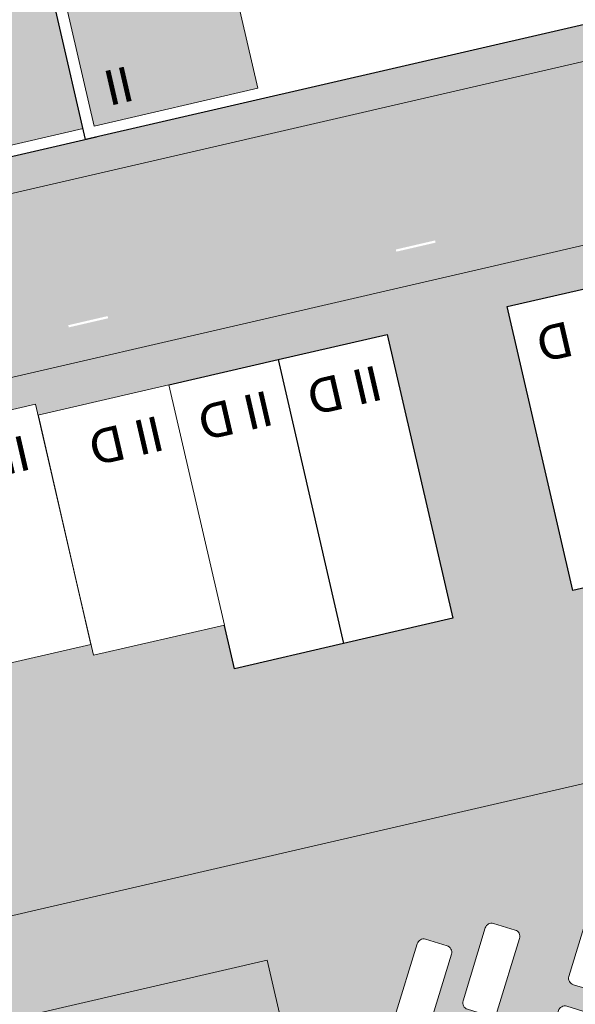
# Model space of a CAD drawing. Header units: metres. Extents: x -862 to 1262, y -354 to 644.
# Tile 199 of 256: x -203 to -178, y 100 to 144. Entities that reach past the tile are written whole.
import ezdxf

# ---------------------------------------------------------------- set-up
doc = ezdxf.new("R2010")
doc.units = ezdxf.units.M
doc.header["$LTSCALE"] = 0.5
doc.set_wipeout_variables(frame=1)
doc.layers.add('BPR_Verkehr_220520', color=7, linetype='Continuous')
doc.layers.add('DZH_Baufelder West_220610', color=7, linetype='Continuous')
doc.styles.add('Calibri Light', font='calibril.ttf')

# ---------------------------------------------------------------- blocks, each defined once
blk = doc.blocks.new('Grundstücke West (2D)')
at = {"linetype": 'Continuous', "lineweight": 0, "transparency": 33554687}
h = blk.add_hatch(color=254, dxfattribs=at)
edge = h.paths.add_edge_path()
edge.add_line((-124.1292224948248, 142.8990781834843), (-109.8057691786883, 80.9005159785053))
edge.add_line((-109.8057691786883, 80.9005159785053), (-109.805769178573, 80.90051597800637))
edge.add_arc((-105.4212582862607, 81.91346426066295), 4.499999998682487, 193.0087361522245, 238.0087361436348)
edge.add_line((-107.8053130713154, 78.0968842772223), (-107.8053130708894, 78.09688427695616))
edge.add_line((-107.8053130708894, 78.09688427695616), (-107.8053130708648, 78.09688427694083))
edge.add_arc((-105.42125828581, 81.91346426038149), 4.499999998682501, 238.0087361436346, 283.0087361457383)
edge.add_line((-104.4083100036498, 77.52895336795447), (-30.52146482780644, 94.59894241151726))
edge.add_line((-30.52146482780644, 94.59894241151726), (-36.98853024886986, 144.0978244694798))
edge.add_line((-36.98853024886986, 144.0978244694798), (-36.997633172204, 144.0946040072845))
edge.add_line((-36.997633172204, 144.0946040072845), (-36.99777411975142, 144.0956828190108))
edge.add_line((-36.99777411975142, 144.0956828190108), (-46.38320846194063, 141.885255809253))
edge.add_line((-46.38320846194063, 141.885255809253), (-46.38608277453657, 141.8976971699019))
edge.add_line((-46.38608277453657, 141.8976971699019), (-51.25776154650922, 140.7721990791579))
edge.add_line((-51.25776154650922, 140.7721990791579), (-89.25685596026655, 131.9933139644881))
edge.add_line((-89.25685596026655, 131.9933139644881), (-89.25468860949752, 131.9839327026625))
edge.add_line((-89.25468860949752, 131.9839327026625), (-97.04937464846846, 130.1831357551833))
edge.add_line((-97.04937464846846, 130.1831357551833), (-98.16386050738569, 135.0071484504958))
edge.add_line((-98.16386050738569, 135.0071484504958), (-101.2103997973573, 148.1939862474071))
edge.add_line((-101.2103997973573, 148.1939862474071), (-124.1072900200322, 142.904145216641))
edge.add_line((-124.1072900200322, 142.904145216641), (-124.1292224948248, 142.8990781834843))
h = blk.add_hatch(color=254, dxfattribs=at)
edge = h.paths.add_edge_path()
edge.add_line((-29.48940344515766, 86.626656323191), (-102.6075130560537, 69.73426733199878))
edge.add_arc((-101.5945647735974, 65.34975643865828), 4.49999999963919, 103.0087361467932, 148.0087361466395)
edge.add_line((-105.4111447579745, 67.73381122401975), (-105.411144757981, 67.73381122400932))
edge.add_line((-105.411144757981, 67.73381122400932), (-105.4111447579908, 67.73381122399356))
edge.add_arc((-101.5945647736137, 65.34975643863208), 4.499999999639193, 148.0087361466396, 193.0087361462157)
edge.add_line((-105.9790756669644, 64.33680815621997), (-101.7241158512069, 45.91936475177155))
edge.add_line((-101.7241158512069, 45.91936475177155), (-26.44324969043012, 63.31141278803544))
edge.add_line((-26.44324969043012, 63.31141278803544), (-29.48940344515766, 86.626656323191))
h = blk.add_hatch(color=254, dxfattribs=at)
edge = h.paths.add_edge_path()
edge.add_line((-100.7111675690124, 41.53485385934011), (-87.43485666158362, -15.93118938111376))
edge.add_line((-87.43485666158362, -15.93118938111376), (-87.43485666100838, -15.93118938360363))
edge.add_arc((-83.0503457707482, -14.91824109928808), 4.499999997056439, 193.0087361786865, 238.0087361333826)
edge.add_line((-85.43440055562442, -18.73482108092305), (-85.43440055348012, -18.73482108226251))
edge.add_arc((-83.05034576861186, -14.91824110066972), 4.499999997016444, 238.0087361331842, 283.0087361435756)
edge.add_line((-82.03739748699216, -19.30275199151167), (-17.59478919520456, -4.414653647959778))
edge.add_line((-17.59478919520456, -4.414653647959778), (-21.25841362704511, 23.62670698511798))
edge.add_line((-21.25841362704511, 23.62670698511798), (-43.19508712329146, 18.55870367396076))
edge.add_line((-43.19508712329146, 18.55870367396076), (-69.83882523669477, 12.40323287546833))
edge.add_line((-69.83882523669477, 12.40323287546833), (-77.79234487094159, 46.82976192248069))
edge.add_line((-77.79234487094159, 46.82976192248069), (-100.7111675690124, 41.53485385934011))
at = {"color": 255, "linetype": 'Continuous', "lineweight": 18, "transparency": 33554687, "flags": 128}
for points in [[(-124.1292224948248, 142.8990781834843), (-109.8057691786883, 80.9005159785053), (-109.805769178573, 80.90051597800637, 0.1989123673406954), (-107.8053130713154, 78.0968842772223), (-107.8053130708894, 78.09688427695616), (-107.8053130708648, 78.09688427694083, 0.1989123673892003), (-104.4083100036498, 77.52895336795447), (-30.52146482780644, 94.59894241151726), (-36.98853024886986, 144.0978244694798), (-36.997633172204, 144.0946040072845), (-36.99777411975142, 144.0956828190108), (-46.38320846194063, 141.885255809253), (-46.38608277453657, 141.8976971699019), (-51.25776154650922, 140.7721990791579), (-89.25685596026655, 131.9933139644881), (-89.25468860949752, 131.9839327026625), (-97.04937464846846, 130.1831357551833), (-98.16386050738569, 135.0071484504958), (-101.2103997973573, 148.1939862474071), (-124.1072900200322, 142.904145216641)], [(-29.48940344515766, 86.626656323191), (-102.6075130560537, 69.73426733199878, 0.1989123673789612), (-105.4111447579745, 67.73381122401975), (-105.411144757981, 67.73381122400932), (-105.4111447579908, 67.73381122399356, 0.1989123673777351), (-105.9790756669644, 64.33680815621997), (-101.7241158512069, 45.91936475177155), (-26.44324969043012, 63.31141278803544)], [(-100.7111675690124, 41.53485385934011), (-87.43485666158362, -15.93118938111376), (-87.43485666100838, -15.93118938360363, 0.1989123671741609), (-85.43440055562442, -18.73482108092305), (-85.43440055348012, -18.73482108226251, 0.1989123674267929), (-82.03739748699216, -19.30275199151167), (-17.59478919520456, -4.414653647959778), (-21.25841362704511, 23.62670698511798), (-43.19508712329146, 18.55870367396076), (-69.83882523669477, 12.40323287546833), (-77.79234487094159, 46.82976192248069)]]:
    blk.add_lwpolyline(points, format="xyb", close=True, dxfattribs=at)
blk = doc.blocks.new('Slab (2D)-6')
at = {"color": 255, "linetype": 'Continuous', "lineweight": 9, "transparency": 33554687}
blk.add_wipeout([(-2.291500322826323e-13, -8.881784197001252e-16), (-1.7763568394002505e-15, 12.999999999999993), (4.999999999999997, 12.999999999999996), (4.999999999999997, 8.881784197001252e-16)], dxfattribs=at)
at = {"color": 7, "linetype": 'Continuous', "lineweight": 9, "transparency": 33554687}
for p, q in [((0, 9.400000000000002), (5, 9.400000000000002)), ((-2.277216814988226e-13, 4), (5, 3.999999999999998))]:
    blk.add_line(p, q, dxfattribs=at)
at = {"color": 8, "linetype": 'Continuous', "lineweight": 9, "true_color": 0x777777, "transparency": 33554687, "flags": 128}
blk.add_lwpolyline([(-2.275957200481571e-13, -9.063735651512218e-16), (3.155443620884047e-29, 13), (5, 13), (5, 0)], close=True, dxfattribs=at)
at = {"color": 7, "linetype": 'Continuous', "lineweight": 9, "transparency": 33554687, "flags": 128}
blk.add_lwpolyline([(5, 0), (5, 13), (0, 13), (-2.275957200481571e-13, -9.063735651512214e-16), (5, 5.428454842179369e-16)], dxfattribs=at)
blk = doc.blocks.new('RH 5 x 13 - II (2D_3D) (2D)')
at = {"color": 8, "true_color": 0x777777, "transparency": 33554687}
blk.add_blockref('Slab (2D)-6', (0, 0), dxfattribs=at)
at = {"color": 255, "linetype": 'Continuous', "lineweight": 5, "transparency": 33554687}
blk.add_wipeout([(0, 13), (5, 13), (5, 0), (0, 0)], dxfattribs=at)
at = {"color": 7, "linetype": 'Continuous', "lineweight": 25, "transparency": 33554687, "flags": 128}
blk.add_lwpolyline([(0, 13), (5, 13), (5, 0), (0, 0)], close=True, dxfattribs=at)
at = {"color": 7, "transparency": 33554687, "insert": (2.405184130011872, 2.006361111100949), "char_height": 1.559479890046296, "width": 3.810368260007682, "attachment_point": 5, "line_spacing_factor": 1.163780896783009, "style": 'Calibri Light'}
blk.add_mtext('II D', dxfattribs=at)
blk = doc.blocks.new('Slab (2D)-7')
at = {"color": 255, "linetype": 'Continuous', "lineweight": 9, "transparency": 33554687}
blk.add_wipeout([(5.999999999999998, 10.999999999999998), (5.999999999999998, 8.881784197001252e-16), (-2.2737367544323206e-13, -8.881784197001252e-16), (0, 10.999999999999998)], dxfattribs=at)
at = {"color": 7, "linetype": 'Continuous', "lineweight": 9, "transparency": 33554687}
for p, q in [((-4.678797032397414e-15, 9.399999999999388), (6, 9.39999999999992)), ((1.059003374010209e-13, 3.999999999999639), (6, 3.99999999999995)), ((1.055224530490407e-13, 3.999999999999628), (6, 3.999999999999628))]:
    blk.add_line(p, q, dxfattribs=at)
at = {"color": 8, "linetype": 'Continuous', "lineweight": 9, "true_color": 0x777777, "transparency": 33554687, "flags": 128}
blk.add_lwpolyline([(6, 11), (6, 0), (-2.275957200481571e-13, -9.509376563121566e-16), (-3.155443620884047e-29, 11)], close=True, dxfattribs=at)
at = {"color": 7, "linetype": 'Continuous', "lineweight": 9, "transparency": 33554687, "flags": 128}
blk.add_lwpolyline([(-1.047772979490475e-13, 11), (-2.275957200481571e-13, -9.50937656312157e-16), (6, 3.327716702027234e-16), (6, 11), (-1.049160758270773e-13, 11)], dxfattribs=at)
blk = doc.blocks.new('RH 6 x 11 - II (2D_3D) (2D)')
at = {"color": 8, "true_color": 0x777777, "transparency": 33554687}
blk.add_blockref('Slab (2D)-7', (0, 0), dxfattribs=at)
at = {"color": 255, "linetype": 'Continuous', "lineweight": 9, "transparency": 33554687}
blk.add_wipeout([(0, 11), (5.999999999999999, 11), (5.999999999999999, 0), (0, 0)], dxfattribs=at)
at = {"color": 253, "linetype": 'Continuous', "lineweight": 9, "transparency": 33554687, "flags": 128}
blk.add_lwpolyline([(0, 11), (6, 11), (6, 0), (0, 0)], close=True, dxfattribs=at)
at = {"color": 7, "transparency": 33554687, "insert": (2.405184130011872, 2.006361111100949), "char_height": 1.559479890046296, "width": 3.810368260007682, "attachment_point": 5, "line_spacing_factor": 1.163780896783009, "style": 'Calibri Light'}
blk.add_mtext('II D', dxfattribs=at)
blk = doc.blocks.new('Baufelder West (2D)')
at = {"linetype": 'Continuous', "lineweight": 0, "transparency": 33554687}
h = blk.add_hatch(color=7, dxfattribs=at)
h.paths.add_polyline_path([(-9.604052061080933, 10.54456899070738), (-8.858131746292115, 4.833536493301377), (-8.675136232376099, 3.432457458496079), (-7.98877749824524, -1.822550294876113), (-10.92204503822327, -2.500219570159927), (-13.34803407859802, 16.06828679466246), (-14.5729868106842, 25.44406805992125), (-63.15339842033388, 14.22059394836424), (-69.35114103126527, 41.0473041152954), (-69.48620079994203, 41.63190556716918), (-71.1069180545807, 48.64712299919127), (-94.00380827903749, 43.35728196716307), (-95.01675655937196, 47.74179286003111), (-88.00153913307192, 49.36251011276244), (-19.75782287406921, 65.12877386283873), (-22.81665928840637, 88.54109040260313), (-19.87982816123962, 89.21958296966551), (-18.84727480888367, 81.31398549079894), (-18.26451386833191, 76.85215950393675), (-18.22576313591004, 76.55466860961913), (-18.22566021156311, 76.55468201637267), (-17.48739554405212, 70.90226390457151), (-17.44863234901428, 70.60476933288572), (-17.44854120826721, 70.60478120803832), (-16.71034166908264, 64.95286173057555), (-16.67158099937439, 64.65537152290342), (-16.6714879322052, 64.65538364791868), (-15.93332519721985, 59.00374593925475), (-15.8944844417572, 58.70627540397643), (-15.89447264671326, 58.70627694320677), (-14.3791448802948, 47.10438603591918), (-14.34038225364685, 46.80689587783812), (-14.34029111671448, 46.80690775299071), (-13.60208204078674, 41.15491525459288), (-13.56331972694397, 40.85742751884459), (-13.56322859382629, 40.85743939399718), (-12.82499485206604, 35.20525804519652), (-12.7861772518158, 34.90804159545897), (-12.78617532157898, 34.90804184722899), (-12.04802273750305, 29.25648186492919), (-12.00927411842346, 28.95899225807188), (-12.00916927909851, 28.95900591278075), (-11.27095866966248, 23.30700167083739), (-11.23211857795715, 23.00952372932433), (-11.23210518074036, 23.00952547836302)])
h.paths.add_polyline_path([(-14.96347656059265, 28.43287442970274), (-17.32987613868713, 46.5452833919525), (-64.99805584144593, 35.53256112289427), (-60.90569001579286, 17.81890006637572)])
edge = h.paths.add_edge_path()
edge.add_line((-16.7511644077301, 55.28928075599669), (-16.74582411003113, 55.17713442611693))
edge.add_line((-16.74582411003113, 55.17713442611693), (-16.74582410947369, 55.17713443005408))
edge.add_arc((-17.04286168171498, 55.21919010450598), 0.2999999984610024, 351.9414147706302, 373.5112031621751)
edge.add_line((-16.75116440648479, 55.28928075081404), (-16.7511644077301, 55.28928075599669))
blk = doc.blocks.new('VERKEHR-Stellplatz (2D)')
at = {"color": 255, "linetype": 'Continuous', "lineweight": 9, "transparency": 33554687}
blk.add_wipeout([(4.2, 1.8), (4.207362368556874, 1.7999096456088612), (4.214720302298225, 1.7996386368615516), (4.2220693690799, 1.7991871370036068), (4.229405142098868, 1.7985554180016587), (4.236723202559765, 1.7977438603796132), (4.244019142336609, 1.7967529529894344), (4.25128856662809, 1.795583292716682), (4.258527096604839, 1.7942355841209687), (4.265730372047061, 1.7927106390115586), (4.27289405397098, 1.7910093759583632), (4.2800138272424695, 1.7891328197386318), (4.287085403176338, 1.7870821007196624), (4.294104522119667, 1.784858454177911), (4.3010669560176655, 1.782463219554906), (4.307968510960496, 1.7798978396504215), (4.314805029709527, 1.7771638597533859), (4.321572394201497, 1.774262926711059), (4.328266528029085, 1.771196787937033), (4.334883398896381, 1.7679672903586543), (4.341419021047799, 1.7645763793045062), (4.347869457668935, 1.761026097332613), (4.354230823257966, 1.7573185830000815), (4.360499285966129, 1.7534560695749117), (4.36667106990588, 1.7494408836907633), (4.372742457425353, 1.7452754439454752), (4.37870979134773, 1.7409622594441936), (4.384569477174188, 1.7365039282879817), (4.390317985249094, 1.7319031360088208), (4.3959518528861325, 1.7271626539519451), (4.401467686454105, 1.7222853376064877), (4.4068621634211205, 1.7172741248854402), (4.412132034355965, 1.712132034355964), (4.41727412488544, 1.70686216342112), (4.422285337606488, 1.701467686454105), (4.427162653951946, 1.6959518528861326), (4.431903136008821, 1.6903179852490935), (4.436503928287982, 1.6845694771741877), (4.440962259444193, 1.6787097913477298), (4.445275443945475, 1.6727424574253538), (4.449440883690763, 1.6666710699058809), (4.453456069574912, 1.6604992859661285), (4.457318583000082, 1.6542308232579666), (4.4610260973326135, 1.647869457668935), (4.464576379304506, 1.6414190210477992), (4.467967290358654, 1.6348833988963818), (4.471196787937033, 1.6282665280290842), (4.4742629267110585, 1.6215723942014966), (4.477163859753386, 1.6148050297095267), (4.479897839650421, 1.6079685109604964), (4.482463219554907, 1.601066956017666), (4.484858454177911, 1.594104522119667), (4.487082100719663, 1.5870854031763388), (4.489132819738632, 1.580013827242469), (4.491009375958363, 1.5728940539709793), (4.492710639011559, 1.5657303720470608), (4.494235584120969, 1.5585270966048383), (4.495583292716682, 1.5512885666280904), (4.496752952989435, 1.5440191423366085), (4.497743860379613, 1.5367232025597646), (4.498555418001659, 1.5294051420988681), (4.499187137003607, 1.5220693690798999), (4.499638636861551, 1.5147203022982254), (4.499909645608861, 1.5073623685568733), (4.5, 1.4999999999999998), (4.5, 0.4999999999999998), (4.499909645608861, 0.4926376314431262), (4.499638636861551, 0.4852796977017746), (4.499187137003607, 0.4779306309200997), (4.498555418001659, 0.4705948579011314), (4.497743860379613, 0.463276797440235), (4.496752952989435, 0.455980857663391), (4.495583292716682, 0.44871143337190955), (4.494235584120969, 0.4414729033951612), (4.492710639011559, 0.4342696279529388), (4.491009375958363, 0.4271059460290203), (4.489132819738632, 0.4199861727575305), (4.487082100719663, 0.41291459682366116), (4.484858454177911, 0.40589547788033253), (4.482463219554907, 0.398933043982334), (4.479897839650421, 0.3920314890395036), (4.477163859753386, 0.3851949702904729), (4.4742629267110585, 0.378427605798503), (4.471196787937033, 0.37173347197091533), (4.467967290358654, 0.36511660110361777), (4.464576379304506, 0.3585809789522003), (4.4610260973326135, 0.3521305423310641), (4.457318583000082, 0.345769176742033), (4.453456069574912, 0.33950071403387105), (4.449440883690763, 0.3333289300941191), (4.445275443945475, 0.3272575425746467), (4.440962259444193, 0.32129020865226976), (4.436503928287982, 0.31543052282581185), (4.431903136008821, 0.30968201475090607), (4.427162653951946, 0.3040481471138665), (4.422285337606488, 0.2985323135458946), (4.41727412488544, 0.2931378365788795), (4.412132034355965, 0.2878679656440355), (4.4068621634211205, 0.28272587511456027), (4.401467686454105, 0.27771466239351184), (4.3959518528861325, 0.27283734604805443), (4.390317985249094, 0.2680968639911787), (4.384569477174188, 0.2634960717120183), (4.37870979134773, 0.2590377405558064), (4.372742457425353, 0.2547245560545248), (4.36667106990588, 0.25055911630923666), (4.360499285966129, 0.24654393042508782), (4.354230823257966, 0.24268141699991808), (4.347869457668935, 0.2389739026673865), (4.341419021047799, 0.23542362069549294), (4.334883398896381, 0.23203270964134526), (4.328266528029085, 0.22880321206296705), (4.321572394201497, 0.22573707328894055), (4.314805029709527, 0.22283614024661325), (4.307968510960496, 0.22010216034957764), (4.3010669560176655, 0.2175367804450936), (4.294104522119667, 0.21514154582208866), (4.287085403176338, 0.2129178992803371), (4.2800138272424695, 0.21086718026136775), (4.27289405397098, 0.20899062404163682), (4.265730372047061, 0.20728936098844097), (4.258527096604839, 0.20576441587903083), (4.25128856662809, 0.20441670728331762), (4.244019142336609, 0.20324704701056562), (4.236723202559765, 0.2022561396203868), (4.229405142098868, 0.2014445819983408), (4.2220693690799, 0.20081286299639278), (4.214720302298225, 0.200361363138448), (4.207362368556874, 0.20009035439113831), (4.2, 0.19999999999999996), (0.8, 0.19999999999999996), (0.7926376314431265, 0.20009035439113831), (0.7852796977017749, 0.200361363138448), (0.7779306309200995, 0.20081286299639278), (0.7705948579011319, 0.2014445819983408), (0.7632767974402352, 0.2022561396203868), (0.7559808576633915, 0.20324704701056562), (0.7487114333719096, 0.20441670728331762), (0.7414729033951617, 0.20576441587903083), (0.7342696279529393, 0.20728936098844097), (0.7271059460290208, 0.20899062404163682), (0.7199861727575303, 0.21086718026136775), (0.7129145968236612, 0.2129178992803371), (0.7058954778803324, 0.21514154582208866), (0.698933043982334, 0.2175367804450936), (0.6920314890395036, 0.22010216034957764), (0.6851949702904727, 0.22283614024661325), (0.6784276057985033, 0.22573707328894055), (0.6717334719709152, 0.22880321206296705), (0.665116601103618, 0.23203270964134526), (0.6585809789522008, 0.23542362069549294), (0.6521305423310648, 0.2389739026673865), (0.6457691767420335, 0.24268141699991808), (0.6395007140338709, 0.24654393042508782), (0.6333289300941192, 0.25055911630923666), (0.6272575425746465, 0.2547245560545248), (0.62129020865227, 0.2590377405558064), (0.6154305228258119, 0.2634960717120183), (0.6096820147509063, 0.2680968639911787), (0.6040481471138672, 0.27283734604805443), (0.5985323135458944, 0.27771466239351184), (0.59313783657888, 0.28272587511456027), (0.5878679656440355, 0.2878679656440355), (0.5827258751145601, 0.2931378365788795), (0.5777146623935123, 0.2985323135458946), (0.5728373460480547, 0.3040481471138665), (0.5680968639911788, 0.30968201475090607), (0.5634960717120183, 0.31543052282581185), (0.5590377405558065, 0.32129020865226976), (0.5547245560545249, 0.3272575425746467), (0.5505591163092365, 0.3333289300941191), (0.5465439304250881, 0.33950071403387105), (0.5426814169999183, 0.345769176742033), (0.5389739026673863, 0.3521305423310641), (0.5354236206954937, 0.3585809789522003), (0.5320327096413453, 0.36511660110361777), (0.5288032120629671, 0.37173347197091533), (0.5257370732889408, 0.378427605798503), (0.522836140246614, 0.3851949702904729), (0.5201021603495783, 0.3920314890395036), (0.5175367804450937, 0.398933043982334), (0.5151415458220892, 0.40589547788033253), (0.5129178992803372, 0.41291459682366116), (0.510867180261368, 0.4199861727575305), (0.5089906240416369, 0.4271059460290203), (0.5072893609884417, 0.4342696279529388), (0.5057644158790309, 0.4414729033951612), (0.5044167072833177, 0.44871143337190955), (0.5032470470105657, 0.455980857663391), (0.5022561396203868, 0.463276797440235), (0.5014445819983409, 0.4705948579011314), (0.5008128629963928, 0.4779306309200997), (0.5003613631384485, 0.4852796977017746), (0.5000903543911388, 0.4926376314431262), (0.5, 0.4999999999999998), (0.5, 1.4999999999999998), (0.5000903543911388, 1.5073623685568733), (0.5003613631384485, 1.5147203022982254), (0.5008128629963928, 1.5220693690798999), (0.5014445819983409, 1.5294051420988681), (0.5022561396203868, 1.5367232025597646), (0.5032470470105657, 1.5440191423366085), (0.5044167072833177, 1.5512885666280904), (0.5057644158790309, 1.5585270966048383), (0.5072893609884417, 1.5657303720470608), (0.5089906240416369, 1.5728940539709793), (0.510867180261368, 1.580013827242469), (0.5129178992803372, 1.5870854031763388), (0.5151415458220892, 1.594104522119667), (0.5175367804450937, 1.601066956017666), (0.5201021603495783, 1.6079685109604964), (0.522836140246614, 1.6148050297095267), (0.5257370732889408, 1.6215723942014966), (0.5288032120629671, 1.6282665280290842), (0.5320327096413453, 1.6348833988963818), (0.5354236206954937, 1.6414190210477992), (0.5389739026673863, 1.647869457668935), (0.5426814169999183, 1.6542308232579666), (0.5465439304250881, 1.6604992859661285), (0.5505591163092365, 1.6666710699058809), (0.5547245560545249, 1.6727424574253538), (0.5590377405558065, 1.6787097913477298), (0.5634960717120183, 1.6845694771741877), (0.5680968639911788, 1.6903179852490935), (0.5728373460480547, 1.6959518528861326), (0.5777146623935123, 1.701467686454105), (0.5827258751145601, 1.70686216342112), (0.5878679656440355, 1.712132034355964), (0.59313783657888, 1.7172741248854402), (0.5985323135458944, 1.7222853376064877), (0.6040481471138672, 1.7271626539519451), (0.6096820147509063, 1.7319031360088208), (0.6154305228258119, 1.7365039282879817), (0.62129020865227, 1.7409622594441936), (0.6272575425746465, 1.7452754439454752), (0.6333289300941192, 1.7494408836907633), (0.6395007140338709, 1.7534560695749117), (0.6457691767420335, 1.7573185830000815), (0.6521305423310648, 1.761026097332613), (0.6585809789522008, 1.7645763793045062), (0.665116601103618, 1.7679672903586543), (0.6717334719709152, 1.771196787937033), (0.6784276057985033, 1.774262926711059), (0.6851949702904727, 1.7771638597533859), (0.6920314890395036, 1.7798978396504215), (0.698933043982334, 1.782463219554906), (0.7058954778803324, 1.784858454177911), (0.7129145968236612, 1.7870821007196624), (0.7199861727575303, 1.7891328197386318), (0.7271059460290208, 1.7910093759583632), (0.7342696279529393, 1.7927106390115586), (0.7414729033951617, 1.7942355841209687), (0.7487114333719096, 1.795583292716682), (0.7559808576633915, 1.7967529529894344), (0.7632767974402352, 1.7977438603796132), (0.7705948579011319, 1.7985554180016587), (0.7779306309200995, 1.7991871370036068), (0.7852796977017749, 1.7996386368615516), (0.7926376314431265, 1.7999096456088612), (0.8, 1.8)], dxfattribs=at)
at = {"color": 252, "linetype": 'Continuous', "lineweight": 9, "transparency": 33554687, "flags": 128}
blk.add_lwpolyline([(0.5, 1.5, -0.414213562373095), (0.8, 1.8), (4.2, 1.8, -0.414213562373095), (4.5, 1.5), (4.5, 0.5, -0.414213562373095), (4.2, 0.2), (0.8, 0.2, -0.414213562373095), (0.5, 0.5)], format="xyb", close=True, dxfattribs=at)
blk = doc.blocks.new('Group-34')
at = {"color": 7, "transparency": 33554687}
for p, rotation in [((-122.3225571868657, -23.99840810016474, 8.7), 73.01566470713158), ((-125.3601505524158, -24.70056658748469, 8.7), 73.01566470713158), ((-130.0852957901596, -25.7928131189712, 8.7), 73.01566470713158), ((-133.1228891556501, -26.49497160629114, 8.7), 73.01566470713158), ((-136.1604825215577, -27.19713009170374, 8.7), 73.01566470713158), ((-139.1980758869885, -27.89928857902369, 8.7), 73.01566470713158), ((-142.2356692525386, -28.60144706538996, 8.7), 73.01566470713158), ((-146.9608144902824, -29.69369359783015, 8.7), 73.01566470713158), ((-127.2729198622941, -24.1163461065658, 8.7), 253.0156647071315), ((-149.9984078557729, -30.39585208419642, 8.7), 73.01566470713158), ((-153.0360012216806, -31.09801057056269, 8.7), 73.01566470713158), ((-156.0735945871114, -31.80016905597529, 8.7), 73.01566470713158), ((-159.1111879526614, -32.50232754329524, 8.7), 73.01566470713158), ((-144.1484385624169, -28.01722658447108, 8.7), 253.0156647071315), ((-163.8363331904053, -33.59457407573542, 8.7), 73.01566470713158), ((-166.8739265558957, -34.29673256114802, 8.7), 73.01566470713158), ((-161.0239572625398, -31.91810706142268, 8.7), 253.0156647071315)]:
    blk.add_blockref('VERKEHR-Stellplatz (2D)', p, dxfattribs=dict(at, rotation=rotation))
at = {"color": 7, "transparency": 33554687, "rotation": 253.0156647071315}
for p in [(-121.1977331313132, -22.71202913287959, 8.7), (-124.2353264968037, -23.41418762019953, 8.7), (-131.9980651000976, -25.20859263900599, 8.7), (-135.0356584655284, -25.91075112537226, 8.7), (-138.0732518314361, -26.61290961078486, 8.7), (-141.1108451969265, -27.31506809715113, 8.7), (-148.8735838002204, -29.10947311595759, 8.7), (-151.9111771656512, -29.81163160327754, 8.7), (-154.9487705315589, -30.51379008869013, 8.7), (-157.9863638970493, -31.21594857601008, 8.7), (-165.7491025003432, -33.01035359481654, 8.7)]:
    blk.add_blockref('VERKEHR-Stellplatz (2D)', p, dxfattribs=at)
blk = doc.blocks.new('Slab (2D)-4')
at = {"color": 255, "linetype": 'Continuous', "lineweight": 25, "transparency": 33554687}
blk.add_wipeout([(0, 26), (11.000000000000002, 26), (11.000000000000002, 13), (22.34554079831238, 13), (22.34554079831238, 0), (0, 0)], dxfattribs=at)
at = {"color": 7, "linetype": 'Continuous', "lineweight": 25, "transparency": 33554687, "flags": 128}
blk.add_lwpolyline([(0, 26), (11, 26), (11, 13), (22.34554079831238, 13), (22.34554079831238, 0), (0, 0)], close=True, dxfattribs=at)
at = {"color": 255, "linetype": 'Continuous', "lineweight": 25, "transparency": 33554687}
blk.add_wipeout([(0, 26), (11.000000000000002, 26), (11.000000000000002, 13), (22.34554079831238, 13), (22.34554079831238, 0), (0, 0)], dxfattribs=at)
at = {"color": 7, "linetype": 'Continuous', "lineweight": 25, "transparency": 33554687, "flags": 128}
blk.add_lwpolyline([(0, 26), (11, 26), (11, 13), (22.34554079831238, 13), (22.34554079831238, 0), (0, 0)], close=True, dxfattribs=at)
at = {"color": 255, "linetype": 'Continuous', "lineweight": 25, "transparency": 33554687}
blk.add_wipeout([(0, 26), (11.000000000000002, 26), (11.000000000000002, 13), (22.34554079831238, 13), (22.34554079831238, 0), (0, 0)], dxfattribs=at)
at = {"color": 7, "linetype": 'Continuous', "lineweight": 25, "transparency": 33554687, "flags": 128}
blk.add_lwpolyline([(0, 26), (11, 26), (11, 13), (22.34554079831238, 13), (22.34554079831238, 0), (0, 0)], close=True, dxfattribs=at)
blk = doc.blocks.new('MFH 24 x 26 Ecke (2D_3D) (2D)')
at = {"color": 255, "linetype": 'Continuous', "lineweight": 9, "transparency": 33554687}
blk.add_wipeout([(16, 13), (15.999999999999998, 0), (0, 0), (0, 26), (11.000000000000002, 26), (11.000000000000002, 13)], dxfattribs=at)
at = {"color": 253, "linetype": 'Continuous', "lineweight": 9, "transparency": 33554687, "flags": 128}
blk.add_lwpolyline([(16, 13), (16, 0), (0, 0), (0, 26), (11, 26), (11, 13)], close=True, dxfattribs=at)
at = {"color": 7, "transparency": 33554687}
blk.add_blockref('Slab (2D)-4', (0, 0), dxfattribs=at)
at = {"linetype": 'Continuous', "lineweight": 0, "true_color": 0xfbf8f0, "transparency": 33554661}
for points in [[(0.5, 25.5), (10.5, 25.5), (10.5, 18.5), (0.5, 18.5)], [(0.5, 17.5), (10.5, 17.5), (10.5, 13.5), (0.5, 13.5)], [(16.50000000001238, 12.5), (21.84554079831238, 12.5), (21.84554079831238, 0.4999999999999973), (16.50000000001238, 0.4999999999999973)]]:
    blk.add_hatch(color=7, dxfattribs=at).paths.add_polyline_path(points)
at = {"color": 7, "linetype": 'Continuous', "lineweight": 9, "transparency": 33554687, "flags": 128}
for points in [[(6, 18), (0, 18), (0, 26), (11, 26), (11, 18)], [(0, 18), (11, 18), (11, 13), (0, 13)], [(0, 6.499999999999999), (16, 6.499999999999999), (16, 0), (0, 0)]]:
    blk.add_lwpolyline(points, close=True, dxfattribs=at)
at = {"color": 9, "linetype": 'Continuous', "lineweight": 9, "transparency": 33554661, "flags": 128}
for points in [[(0.5, 25.5), (10.5, 25.5), (10.5, 18.5), (0.5, 18.5)], [(0.5, 17.5), (10.5, 17.5), (10.5, 13.5), (0.5, 13.5)], [(16.50000000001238, 12.5), (21.84554079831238, 12.5), (21.84554079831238, 0.4999999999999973), (16.50000000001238, 0.4999999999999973)]]:
    blk.add_lwpolyline(points, close=True, dxfattribs=at)
at = {"color": 7, "transparency": 33554687, "char_height": 1.559479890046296, "width": 3, "attachment_point": 5, "line_spacing_factor": 1.163780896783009, "style": 'Calibri Light'}
for s, insert in [('III', (2.059999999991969, 23.89363888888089)), ('III', (18.1, 2.5)), ('IV', (2.000000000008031, 2.006361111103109))]:
    blk.add_mtext(s, dxfattribs=dict(at, insert=insert))
blk = doc.blocks.new('Slab (2D)-87')
at = {"color": 255, "linetype": 'Continuous', "lineweight": 9, "transparency": 33554687}
blk.add_wipeout([(26, -13), (8, -13), (8, -11.000000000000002), (0, -11.000000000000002), (0, 0), (26, 0)], dxfattribs=at)
at = {"color": 8, "linetype": 'Continuous', "lineweight": 9, "true_color": 0x777777, "transparency": 33554687, "flags": 128}
blk.add_lwpolyline([(26, -13), (8, -13), (8, -11), (0, -11), (0, 0), (26, 0)], close=True, dxfattribs=at)
blk = doc.blocks.new('Slab (2D)-88')
at = {"color": 255, "linetype": 'Continuous', "lineweight": 9, "transparency": 33554687}
blk.add_wipeout([(32, -13), (8, -13), (8, -11), (0, -11), (0, 0), (32, 0), (32, -11)], dxfattribs=at)
at = {"color": 8, "linetype": 'Continuous', "lineweight": 9, "true_color": 0x777777, "transparency": 33554687, "flags": 128}
blk.add_lwpolyline([(32, -13), (8, -13), (8, -11), (0, -11), (0, 0), (32, 0), (32, -11)], close=True, dxfattribs=at)
at = {"color": 255, "linetype": 'Continuous', "lineweight": 9, "transparency": 33554687}
blk.add_wipeout([(32, -13), (8, -13), (8, -11), (0, -11), (0, 0), (32, 0), (32, -11)], dxfattribs=at)
at = {"color": 8, "linetype": 'Continuous', "lineweight": 9, "true_color": 0x777777, "transparency": 33554687, "flags": 128}
blk.add_lwpolyline([(32, -13), (8, -13), (8, -11), (0, -11), (0, 0), (32, 0), (32, -11)], close=True, dxfattribs=at)
blk = doc.blocks.new('MFH 13 x 32 quer (2D_3D) (2D)')
at = {"color": 8, "true_color": 0x777777, "transparency": 33554687}
blk.add_blockref('Slab (2D)-87', (0, 0), dxfattribs=at)
blk.add_blockref('Slab (2D)-88', (0, 0), dxfattribs=at)
at = {"color": 255, "linetype": 'Continuous', "lineweight": 25, "transparency": 33554687}
blk.add_wipeout([(32, -13), (8, -13), (8, -11), (0, -11), (0, 0), (32, 0), (32, -11), (32, -11)], dxfattribs=at)
at = {"linetype": 'Continuous', "lineweight": 0, "true_color": 0xfbf8f0, "transparency": 33554661}
for points in [[(0.4999999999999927, -10.5), (0.4999999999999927, -0.5000000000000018), (8, -0.5000000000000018), (8, -10.5)], [(24, -12.5), (24, -0.5000000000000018), (31.50000000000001, -0.5000000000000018), (31.50000000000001, -12.5)]]:
    blk.add_hatch(color=7, dxfattribs=at).paths.add_polyline_path(points)
at = {"color": 7, "linetype": 'Continuous', "lineweight": 25, "transparency": 33554687, "flags": 128}
blk.add_lwpolyline([(32, -13), (8, -13), (8, -11), (0, -11), (0, 0), (32, 0), (32, -11), (32, -11)], close=True, dxfattribs=at)
at = {"color": 9, "linetype": 'Continuous', "lineweight": 9, "transparency": 33554661, "flags": 128}
for points in [[(0.4999999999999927, -10.5), (0.4999999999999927, -0.5000000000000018), (8, -0.5000000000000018), (8, -10.5)], [(24, -12.5), (24, -0.5000000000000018), (31.50000000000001, -0.5000000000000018), (31.50000000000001, -12.5)]]:
    blk.add_lwpolyline(points, close=True, dxfattribs=at)
at = {"color": 7, "transparency": 33554687, "char_height": 1.559479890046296, "width": 3, "attachment_point": 5, "line_spacing_factor": 1.163780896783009, "style": 'Calibri Light'}
for s, insert in [('III', (2.006361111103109, -2.000000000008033)), ('II', (30.02823915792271, -2.000000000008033))]:
    blk.add_mtext(s, dxfattribs=dict(at, insert=insert))

msp = doc.modelspace()

# ---------------------------------------------------------------- linework, layer by layer
at = {"layer": 'BPR_Verkehr_220520', "color": 9, "linetype": 'Continuous', "true_color": 0xb8d2a6, "transparency": 33554687}
for points in [[(-186.5462054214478, 135.5339381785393, 60), (-186.1410261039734, 133.7801338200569, 60), (-184.7924010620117, 135.9391174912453, 60), (-184.3872217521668, 134.1853131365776, 60)], [(-201.1612417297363, 132.1574439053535, 60), (-200.7560624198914, 130.4036395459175, 60), (-199.407437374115, 132.5626232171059, 60), (-199.0022580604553, 130.8088188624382, 60)]]:
    msp.add_solid(points, dxfattribs=at)
at = {"layer": 'DZH_Baufelder West_220610', "color": 252, "linetype": 'Continuous', "true_color": 0x8ea381, "transparency": 33554687}
for points in [[(-145.272936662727, 150.3035871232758), (-144.6074687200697, 149.8415252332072), (-218.629373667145, 133.3561376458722), (-218.4943138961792, 132.7715361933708)], [(-144.6074687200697, 149.8415252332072), (-145.272936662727, 150.3035871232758), (-218.4943138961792, 132.7715361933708), (-218.629373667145, 133.3561376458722)], [(-216.5739100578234, 124.4886817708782), (-216.7154498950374, 125.0717861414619), (-144.0973622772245, 141.2328515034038), (-143.588090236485, 141.9663121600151)], [(-216.7154498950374, 125.0717861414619), (-216.5739100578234, 124.4886817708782), (-143.588090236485, 141.9663121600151), (-144.0973622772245, 141.2328515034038)], [(-184.8327384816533, 132.4376106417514), (-184.2481370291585, 132.5726704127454), (-179.5428974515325, 109.5407204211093), (-178.9582959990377, 109.6757801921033)], [(-184.2481370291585, 132.5726704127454), (-184.8327384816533, 132.4376106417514), (-178.9582959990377, 109.6757801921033), (-179.5428974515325, 109.5407204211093)], [(-192.1402566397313, 130.7493635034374), (-191.5556551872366, 130.8844232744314), (-186.8504156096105, 107.8524732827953), (-186.2658141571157, 107.9875330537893)], [(-191.5556551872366, 130.8844232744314), (-192.1402566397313, 130.7493635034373), (-186.2658141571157, 107.9875330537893), (-186.8504156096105, 107.8524732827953)], [(-197.0119354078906, 129.6238654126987), (-196.4273339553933, 129.758925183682), (-191.7220943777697, 106.7269751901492), (-191.1374929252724, 106.8620349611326)], [(-196.4273339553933, 129.758925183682), (-197.0119354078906, 129.6238654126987), (-191.1374929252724, 106.8620349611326), (-191.7220943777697, 106.7269751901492)], [(-202.8579499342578, 128.2732677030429), (-202.2733484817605, 128.4083274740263), (-197.5681089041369, 105.3763774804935), (-196.9835074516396, 105.5114372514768)], [(-202.2733484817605, 128.4083274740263), (-202.8579499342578, 128.2732677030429), (-196.9835074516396, 105.5114372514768), (-197.5681089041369, 105.3763774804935)], [(-208.7039644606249, 126.9226699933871), (-208.1193630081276, 127.0577297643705), (-203.4141234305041, 104.0257797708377), (-202.8295219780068, 104.1608395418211)], [(-208.1193630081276, 127.0577297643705), (-208.7039644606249, 126.9226699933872), (-202.8295219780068, 104.160839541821), (-203.4141234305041, 104.0257797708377)], [(-141.1947217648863, 119.0160575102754), (-140.5292538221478, 118.5539956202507), (-215.3386458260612, 101.886675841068), (-215.7881875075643, 101.1670146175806)], [(-140.5292538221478, 118.5539956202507), (-141.1947217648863, 119.0160575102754), (-215.7881875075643, 101.1670146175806), (-215.3386458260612, 101.886675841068)], [(-214.0555780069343, 96.33296204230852), (-214.775239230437, 96.78250372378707), (-192.327890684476, 101.3526835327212), (-191.8783490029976, 102.072344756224)], [(-214.775239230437, 96.78250372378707), (-214.0555780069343, 96.33296204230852), (-191.8783490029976, 102.072344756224), (-192.327890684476, 101.3526835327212)], [(-192.3278906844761, 101.3526835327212), (-191.8783490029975, 102.072344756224), (-184.3743710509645, 66.92615448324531), (-183.9248293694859, 67.64581570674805)], [(-191.8783490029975, 102.072344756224), (-192.3278906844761, 101.3526835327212), (-183.9248293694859, 67.64581570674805), (-184.3743710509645, 66.92615448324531)]]:
    msp.add_solid(points, dxfattribs=at)

# ---------------------------------------------------------------- block references
at = {"layer": 'DZH_Baufelder West_220610', "color": 7, "transparency": 33554687}
msp.add_blockref('Grundstücke West (2D)', (-114.0860038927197, 55.24258282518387), dxfattribs=at)

# ---------------------------------------------------------------- next in the draw order: block references
at = {"layer": 'DZH_Baufelder West_220610', "color": 7, "transparency": 33554687, "rotation": 193.0087361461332}
for p in [(-176.295552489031, 132.3572659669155, 8.7), (-186.526077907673, 129.9937199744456, 8.7)]:
    msp.add_blockref('RH 5 x 13 - II (2D_3D) (2D)', p, dxfattribs=at)

# ---------------------------------------------------------------- next in the draw order: block references
msp.add_blockref('RH 5 x 13 - II (2D_3D) (2D)', (-191.3977566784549, 128.8682218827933, 8.7), dxfattribs=at)

# ---------------------------------------------------------------- next in the draw order: block references
msp.add_blockref('RH 6 x 11 - II (2D_3D) (2D)', (-196.2694354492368, 127.742723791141, 8.7), dxfattribs=at)

# ---------------------------------------------------------------- next in the draw order: block references
msp.add_blockref('RH 6 x 11 - II (2D_3D) (2D)', (-202.2279997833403, 126.8792939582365, 8.7), dxfattribs=at)

# ---------------------------------------------------------------- next in the draw order: block references
at = {"layer": 'DZH_Baufelder West_220610', "color": 7, "transparency": 33554687}
msp.add_blockref('Baufelder West (2D)', (-120.7714309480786, 53.42522175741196), dxfattribs=at)

# ---------------------------------------------------------------- next in the draw order: block references
at = {"layer": 'DZH_Baufelder West_220610', "color": 7, "transparency": 33554687, "rotation": 13.00867832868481}
msp.add_blockref('MFH 24 x 26 Ecke (2D_3D) (2D)', (-221.2678035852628, 133.7702945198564, 8.7), dxfattribs=at)
at = {"layer": 'DZH_Baufelder West_220610', "color": 7, "transparency": 33554687}
msp.add_blockref('Group-34', (-17.81744829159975, 132.5597140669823), dxfattribs=at)

# ---------------------------------------------------------------- next in the draw order: block references
at = {"layer": 'DZH_Baufelder West_220610', "color": 7, "transparency": 33554687, "rotation": 193.0086783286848}
msp.add_blockref('MFH 13 x 32 quer (2D_3D) (2D)', (-168.8041556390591, 145.8908517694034, 8.7), dxfattribs=at)

# ---------------------------------------------------------------- next in the draw order: hatches: boundary and pattern name
at = {"layer": 'BPR_Verkehr_220520', "linetype": 'Continuous', "lineweight": 0, "true_color": 0xece5cf, "transparency": 33554687}
h = msp.add_hatch(color=254, dxfattribs=at)
edge = h.paths.add_edge_path()
edge.add_line((-253.6083468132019, 253.6640456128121), (-225.3163963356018, 131.2033365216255))
edge.add_line((-225.3163963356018, 131.2033365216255), (-225.3163963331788, 131.2033365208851))
edge.add_arc((-221.8096856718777, 142.6795284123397), 11.99999999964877, 253.0087361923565, 283.0087361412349)
edge.add_line((-219.108490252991, 130.9874993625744), (-219.1084902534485, 130.9874993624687))
edge.add_line((-219.1084902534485, 130.9874993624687), (-217.6469866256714, 131.3251487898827))
edge.add_line((-217.6469866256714, 131.3251487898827), (-123.3678632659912, 153.1063413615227))
edge.add_line((-123.3678632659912, 153.1063413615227), (-120.4217659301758, 153.7869746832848))
edge.add_line((-120.4217659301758, 153.7869746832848), (-119.0636387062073, 155.7428855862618))
edge.add_line((-119.0636387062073, 155.7428855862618), (-218.4943138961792, 132.7715361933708))
edge.add_arc((-219.5072621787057, 137.1560470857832), 4.499999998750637, 193.0087361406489, 283.00873615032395, ccw=False)
edge.add_line((-223.8917730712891, 136.143098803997), (-251.1729066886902, 254.228522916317))
edge.add_line((-251.1729066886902, 254.228522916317), (-253.6083468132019, 253.6640456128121))
at = {"layer": 'BPR_Verkehr_220520', "linetype": 'Continuous', "lineweight": 0, "true_color": 0xe4e6e5, "transparency": 33554687}
msp.add_hatch(color=254, dxfattribs=at).paths.add_polyline_path([(-122.7432668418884, 148.3242079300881), (-123.3678632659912, 153.1063413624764), (-217.6469866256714, 131.3251487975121), (-216.5665084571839, 126.6483371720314), (-215.3485887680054, 126.9297116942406), (-215.3710987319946, 127.0271452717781), (-215.7762780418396, 128.7809496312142), (-214.0224736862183, 129.1861289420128), (-213.6172943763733, 127.4323245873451), (-213.594784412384, 127.3348910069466), (-200.7335524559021, 130.3062059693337), (-200.7560624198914, 130.4036395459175), (-201.1612417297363, 132.1574439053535), (-199.407437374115, 132.5626232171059), (-199.0022580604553, 130.8088188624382), (-198.9797481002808, 130.7113852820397), (-186.1185161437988, 133.6827002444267), (-186.1410261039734, 133.7801338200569), (-186.5462054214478, 135.5339381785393), (-184.7924010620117, 135.9391174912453), (-184.3872217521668, 134.1853131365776), (-184.3647117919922, 134.0878795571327), (-171.5034798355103, 137.0591945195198), (-171.5259897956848, 137.1566280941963), (-171.9311691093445, 138.9104324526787), (-170.1773647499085, 139.3156117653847), (-169.7721854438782, 137.5618074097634), (-169.7496754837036, 137.4643738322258), (-156.8884435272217, 140.4356887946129), (-156.9109534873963, 140.533122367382), (-157.3161328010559, 142.2869267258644), (-155.5623284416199, 142.6921060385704), (-155.1571491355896, 140.9383016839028), (-155.1346391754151, 140.8408681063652), (-142.2734072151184, 143.8121830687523), (-142.2959171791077, 143.9096166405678), (-142.7010964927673, 145.6634210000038), (-140.9472921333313, 146.0686003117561), (-140.542112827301, 144.3147959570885), (-140.5196028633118, 144.2173623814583), (-127.6583709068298, 147.1886773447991), (-127.6808808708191, 147.2861109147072), (-128.0860601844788, 149.0399152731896), (-126.3322558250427, 149.4450945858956), (-125.9270765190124, 147.6912902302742), (-125.9045665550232, 147.5938566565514)])
at = {"layer": 'BPR_Verkehr_220520', "linetype": 'Continuous', "lineweight": 0, "true_color": 0xece5cf, "transparency": 33554687}
h = msp.add_hatch(color=254, dxfattribs=at)
edge = h.paths.add_edge_path()
edge.add_arc((-216.6774143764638, 120.464673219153), 6.000000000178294, 103.0087361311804, 193.0087361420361)
edge.add_line((-222.5234289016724, 119.1140755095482), (-202.9437516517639, 34.3641335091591))
edge.add_line((-202.9437516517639, 34.3641335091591), (-196.1234013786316, 35.93983083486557))
edge.add_arc((-197.1363496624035, 40.3243417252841), 4.499999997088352, 193.0087361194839, 283.0087361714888, ccw=False)
edge.add_line((-201.5208605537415, 39.3113934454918), (-220.0650795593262, 119.5793909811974))
edge.add_line((-220.0650795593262, 119.5793909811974), (-220.0650795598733, 119.5793909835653))
edge.add_arc((-215.6805686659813, 120.592339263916), 4.499999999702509, 103.00873615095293, 193.0087361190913, ccw=False)
edge.add_line((-216.6935169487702, 124.9768501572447), (-216.6935169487, 124.9768501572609))
edge.add_line((-216.6935169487, 124.9768501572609), (-118.0226446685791, 147.7726631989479))
edge.add_line((-118.0226446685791, 147.7726631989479), (-119.797169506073, 149.0048412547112))
edge.add_line((-119.797169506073, 149.0048412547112), (-122.7432668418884, 148.3242079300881))
edge.add_line((-122.7432668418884, 148.3242079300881), (-216.5665084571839, 126.6483371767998))
edge.add_line((-216.5665084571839, 126.6483371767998), (-218.0280120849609, 126.3106877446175))

doc.saveas('drawing.dxf')
